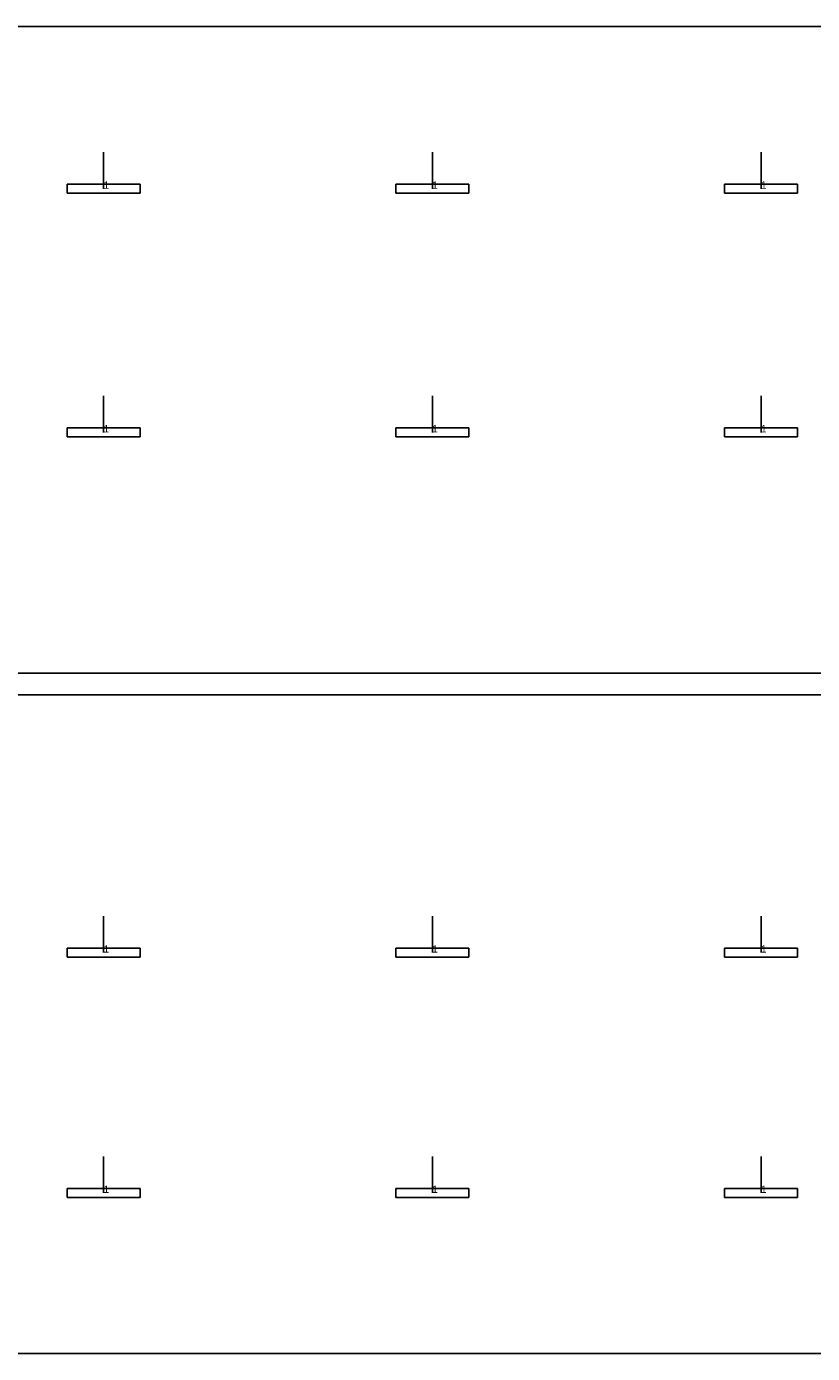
# Model space of a CAD drawing. Extents: x 185653 to 266956, y -482042 to -463482.
# Tile 3 of 6: x 206022 to 216780, y -482042 to -463882. Entities that reach past the tile are written whole.
import ezdxf

# ---------------------------------------------------------------- set-up
doc = ezdxf.new("R2010")
doc.units = 0
doc.header["$MEASUREMENT"] = 0
for name, color, linetype in [('DLXFURN', 5, 'Continuous'), ('DLXLUM', 2, 'Continuous'), ('DLXLUMEX', 2, 'Continuous')]:
    doc.layers.add(name, color=color, linetype=linetype)

# ---------------------------------------------------------------- blocks, each defined once
blk = doc.blocks.new('*U2')
at = {"color": 1}
blk.add_line((0, 0), (0, 500), dxfattribs=at)
for p, q in [((500, 62.5), (-500, 62.5)), ((-500, 62.5), (-500, -62.5)), ((-500, 62.5), (-500, -62.5)), ((-500, -62.5), (-500, 62.5)), ((-500, 62.5), (-500, 62.5)), ((500, 62.5), (-500, 62.5)), ((-500, 62.5), (-500, 62.5)), ((-500, 62.5), (500, 62.5)), ((-500, -62.5), (-500, 62.5)), ((-500, 62.5), (500, 62.5)), ((500, -62.5), (500, 62.5)), ((500, 62.5), (500, 62.5)), ((500, -62.5), (500, 62.5)), ((500, 62.5), (500, 62.5)), ((500, 62.5), (500, -62.5)), ((500, 62.5), (500, -62.5)), ((-500, -62.5), (500, -62.5)), ((-500, -62.5), (500, -62.5)), ((500, -62.5), (-500, -62.5)), ((-500, -62.5), (-500, -62.5)), ((-500, -62.5), (-500, -62.5)), ((500, -62.5), (-500, -62.5)), ((500, -62.5), (500, -62.5)), ((500, -62.5), (500, -62.5))]:
    blk.add_line(p, q)
at = {"layer": 'DLXLUMEX', "color": 7}
blk.add_text('1', height=100, dxfattribs=at).set_placement((0, 0))
blk = doc.blocks.new('*U3')
at = {"color": 1}
blk.add_line((0, 0), (0, 500), dxfattribs=at)
for p, q in [((500, 62.5), (-500, 62.5)), ((-500, 62.5), (-500, -62.5)), ((-500, 62.5), (-500, -62.5)), ((-500, -62.5), (-500, 62.5)), ((-500, 62.5), (-500, 62.5)), ((500, 62.5), (-500, 62.5)), ((-500, 62.5), (-500, 62.5)), ((-500, 62.5), (500, 62.5)), ((-500, -62.5), (-500, 62.5)), ((-500, 62.5), (500, 62.5)), ((500, -62.5), (500, 62.5)), ((500, 62.5), (500, 62.5)), ((500, -62.5), (500, 62.5)), ((500, 62.5), (500, 62.5)), ((500, 62.5), (500, -62.5)), ((500, 62.5), (500, -62.5)), ((-500, -62.5), (500, -62.5)), ((-500, -62.5), (500, -62.5)), ((500, -62.5), (-500, -62.5)), ((-500, -62.5), (-500, -62.5)), ((-500, -62.5), (-500, -62.5)), ((500, -62.5), (-500, -62.5)), ((500, -62.5), (500, -62.5)), ((500, -62.5), (500, -62.5))]:
    blk.add_line(p, q)
at = {"layer": 'DLXLUMEX', "color": 7}
blk.add_text('1', height=100, dxfattribs=at).set_placement((0, 0))
blk = doc.blocks.new('*U4')
at = {"color": 1}
blk.add_line((0, 0), (0, 500), dxfattribs=at)
for p, q in [((500, 62.5), (-500, 62.5)), ((-500, 62.5), (-500, -62.5)), ((-500, 62.5), (-500, -62.5)), ((-500, -62.5), (-500, 62.5)), ((-500, 62.5), (-500, 62.5)), ((500, 62.5), (-500, 62.5)), ((-500, 62.5), (-500, 62.5)), ((-500, 62.5), (500, 62.5)), ((-500, -62.5), (-500, 62.5)), ((-500, 62.5), (500, 62.5)), ((500, -62.5), (500, 62.5)), ((500, 62.5), (500, 62.5)), ((500, -62.5), (500, 62.5)), ((500, 62.5), (500, 62.5)), ((500, 62.5), (500, -62.5)), ((500, 62.5), (500, -62.5)), ((-500, -62.5), (500, -62.5)), ((-500, -62.5), (500, -62.5)), ((500, -62.5), (-500, -62.5)), ((-500, -62.5), (-500, -62.5)), ((-500, -62.5), (-500, -62.5)), ((500, -62.5), (-500, -62.5)), ((500, -62.5), (500, -62.5)), ((500, -62.5), (500, -62.5))]:
    blk.add_line(p, q)
at = {"layer": 'DLXLUMEX', "color": 7}
blk.add_text('1', height=100, dxfattribs=at).set_placement((0, 0))
blk = doc.blocks.new('*U5')
at = {"color": 1}
blk.add_line((0, 0), (0, 500), dxfattribs=at)
for p, q in [((500, 62.5), (-500, 62.5)), ((-500, 62.5), (-500, -62.5)), ((-500, 62.5), (-500, -62.5)), ((-500, -62.5), (-500, 62.5)), ((-500, 62.5), (-500, 62.5)), ((500, 62.5), (-500, 62.5)), ((-500, 62.5), (-500, 62.5)), ((-500, 62.5), (500, 62.5)), ((-500, -62.5), (-500, 62.5)), ((-500, 62.5), (500, 62.5)), ((500, -62.5), (500, 62.5)), ((500, 62.5), (500, 62.5)), ((500, -62.5), (500, 62.5)), ((500, 62.5), (500, 62.5)), ((500, 62.5), (500, -62.5)), ((500, 62.5), (500, -62.5)), ((-500, -62.5), (500, -62.5)), ((-500, -62.5), (500, -62.5)), ((500, -62.5), (-500, -62.5)), ((-500, -62.5), (-500, -62.5)), ((-500, -62.5), (-500, -62.5)), ((500, -62.5), (-500, -62.5)), ((500, -62.5), (500, -62.5)), ((500, -62.5), (500, -62.5))]:
    blk.add_line(p, q)
at = {"layer": 'DLXLUMEX', "color": 7}
blk.add_text('1', height=100, dxfattribs=at).set_placement((0, 0))
blk = doc.blocks.new('*U6')
at = {"color": 1}
blk.add_line((0, 0), (0, 500), dxfattribs=at)
for p, q in [((500, 62.5), (-500, 62.5)), ((-500, 62.5), (-500, -62.5)), ((-500, 62.5), (-500, -62.5)), ((-500, -62.5), (-500, 62.5)), ((-500, 62.5), (-500, 62.5)), ((500, 62.5), (-500, 62.5)), ((-500, 62.5), (-500, 62.5)), ((-500, 62.5), (500, 62.5)), ((-500, -62.5), (-500, 62.5)), ((-500, 62.5), (500, 62.5)), ((500, -62.5), (500, 62.5)), ((500, 62.5), (500, 62.5)), ((500, -62.5), (500, 62.5)), ((500, 62.5), (500, 62.5)), ((500, 62.5), (500, -62.5)), ((500, 62.5), (500, -62.5)), ((-500, -62.5), (500, -62.5)), ((-500, -62.5), (500, -62.5)), ((500, -62.5), (-500, -62.5)), ((-500, -62.5), (-500, -62.5)), ((-500, -62.5), (-500, -62.5)), ((500, -62.5), (-500, -62.5)), ((500, -62.5), (500, -62.5)), ((500, -62.5), (500, -62.5))]:
    blk.add_line(p, q)
at = {"layer": 'DLXLUMEX', "color": 7}
blk.add_text('1', height=100, dxfattribs=at).set_placement((0, 0))
blk = doc.blocks.new('*U7')
at = {"color": 1}
blk.add_line((0, 0), (0, 500), dxfattribs=at)
for p, q in [((500, 62.5), (-500, 62.5)), ((-500, 62.5), (-500, -62.5)), ((-500, 62.5), (-500, -62.5)), ((-500, -62.5), (-500, 62.5)), ((-500, 62.5), (-500, 62.5)), ((500, 62.5), (-500, 62.5)), ((-500, 62.5), (-500, 62.5)), ((-500, 62.5), (500, 62.5)), ((-500, -62.5), (-500, 62.5)), ((-500, 62.5), (500, 62.5)), ((500, -62.5), (500, 62.5)), ((500, 62.5), (500, 62.5)), ((500, -62.5), (500, 62.5)), ((500, 62.5), (500, 62.5)), ((500, 62.5), (500, -62.5)), ((500, 62.5), (500, -62.5)), ((-500, -62.5), (500, -62.5)), ((-500, -62.5), (500, -62.5)), ((500, -62.5), (-500, -62.5)), ((-500, -62.5), (-500, -62.5)), ((-500, -62.5), (-500, -62.5)), ((500, -62.5), (-500, -62.5)), ((500, -62.5), (500, -62.5)), ((500, -62.5), (500, -62.5))]:
    blk.add_line(p, q)
at = {"layer": 'DLXLUMEX', "color": 7}
blk.add_text('1', height=100, dxfattribs=at).set_placement((0, 0))
blk = doc.blocks.new('*U24')
at = {"color": 1}
blk.add_line((0, 0), (0, 500), dxfattribs=at)
for p, q in [((500, 62.5), (-500, 62.5)), ((-500, 62.5), (-500, -62.5)), ((-500, 62.5), (-500, -62.5)), ((-500, -62.5), (-500, 62.5)), ((-500, 62.5), (-500, 62.5)), ((500, 62.5), (-500, 62.5)), ((-500, 62.5), (-500, 62.5)), ((-500, 62.5), (500, 62.5)), ((-500, -62.5), (-500, 62.5)), ((-500, 62.5), (500, 62.5)), ((500, -62.5), (500, 62.5)), ((500, 62.5), (500, 62.5)), ((500, -62.5), (500, 62.5)), ((500, 62.5), (500, 62.5)), ((500, 62.5), (500, -62.5)), ((500, 62.5), (500, -62.5)), ((-500, -62.5), (500, -62.5)), ((-500, -62.5), (500, -62.5)), ((500, -62.5), (-500, -62.5)), ((-500, -62.5), (-500, -62.5)), ((-500, -62.5), (-500, -62.5)), ((500, -62.5), (-500, -62.5)), ((500, -62.5), (500, -62.5)), ((500, -62.5), (500, -62.5))]:
    blk.add_line(p, q)
at = {"layer": 'DLXLUMEX', "color": 7}
blk.add_text('1', height=100, dxfattribs=at).set_placement((0, 0))
blk = doc.blocks.new('*U25')
at = {"color": 1}
blk.add_line((0, 0), (0, 500), dxfattribs=at)
for p, q in [((500, 62.5), (-500, 62.5)), ((-500, 62.5), (-500, -62.5)), ((-500, 62.5), (-500, -62.5)), ((-500, -62.5), (-500, 62.5)), ((-500, 62.5), (-500, 62.5)), ((500, 62.5), (-500, 62.5)), ((-500, 62.5), (-500, 62.5)), ((-500, 62.5), (500, 62.5)), ((-500, -62.5), (-500, 62.5)), ((-500, 62.5), (500, 62.5)), ((500, -62.5), (500, 62.5)), ((500, 62.5), (500, 62.5)), ((500, -62.5), (500, 62.5)), ((500, 62.5), (500, 62.5)), ((500, 62.5), (500, -62.5)), ((500, 62.5), (500, -62.5)), ((-500, -62.5), (500, -62.5)), ((-500, -62.5), (500, -62.5)), ((500, -62.5), (-500, -62.5)), ((-500, -62.5), (-500, -62.5)), ((-500, -62.5), (-500, -62.5)), ((500, -62.5), (-500, -62.5)), ((500, -62.5), (500, -62.5)), ((500, -62.5), (500, -62.5))]:
    blk.add_line(p, q)
at = {"layer": 'DLXLUMEX', "color": 7}
blk.add_text('1', height=100, dxfattribs=at).set_placement((0, 0))
blk = doc.blocks.new('*U26')
at = {"color": 1}
blk.add_line((0, 0), (0, 500), dxfattribs=at)
for p, q in [((500, 62.5), (-500, 62.5)), ((-500, 62.5), (-500, -62.5)), ((-500, 62.5), (-500, -62.5)), ((-500, -62.5), (-500, 62.5)), ((-500, 62.5), (-500, 62.5)), ((500, 62.5), (-500, 62.5)), ((-500, 62.5), (-500, 62.5)), ((-500, 62.5), (500, 62.5)), ((-500, -62.5), (-500, 62.5)), ((-500, 62.5), (500, 62.5)), ((500, -62.5), (500, 62.5)), ((500, 62.5), (500, 62.5)), ((500, -62.5), (500, 62.5)), ((500, 62.5), (500, 62.5)), ((500, 62.5), (500, -62.5)), ((500, 62.5), (500, -62.5)), ((-500, -62.5), (500, -62.5)), ((-500, -62.5), (500, -62.5)), ((500, -62.5), (-500, -62.5)), ((-500, -62.5), (-500, -62.5)), ((-500, -62.5), (-500, -62.5)), ((500, -62.5), (-500, -62.5)), ((500, -62.5), (500, -62.5)), ((500, -62.5), (500, -62.5))]:
    blk.add_line(p, q)
at = {"layer": 'DLXLUMEX', "color": 7}
blk.add_text('1', height=100, dxfattribs=at).set_placement((0, 0))
blk = doc.blocks.new('*U27')
at = {"color": 1}
blk.add_line((0, 0), (0, 500), dxfattribs=at)
for p, q in [((500, 62.5), (-500, 62.5)), ((-500, 62.5), (-500, -62.5)), ((-500, 62.5), (-500, -62.5)), ((-500, -62.5), (-500, 62.5)), ((-500, 62.5), (-500, 62.5)), ((500, 62.5), (-500, 62.5)), ((-500, 62.5), (-500, 62.5)), ((-500, 62.5), (500, 62.5)), ((-500, -62.5), (-500, 62.5)), ((-500, 62.5), (500, 62.5)), ((500, -62.5), (500, 62.5)), ((500, 62.5), (500, 62.5)), ((500, -62.5), (500, 62.5)), ((500, 62.5), (500, 62.5)), ((500, 62.5), (500, -62.5)), ((500, 62.5), (500, -62.5)), ((-500, -62.5), (500, -62.5)), ((-500, -62.5), (500, -62.5)), ((500, -62.5), (-500, -62.5)), ((-500, -62.5), (-500, -62.5)), ((-500, -62.5), (-500, -62.5)), ((500, -62.5), (-500, -62.5)), ((500, -62.5), (500, -62.5)), ((500, -62.5), (500, -62.5))]:
    blk.add_line(p, q)
at = {"layer": 'DLXLUMEX', "color": 7}
blk.add_text('1', height=100, dxfattribs=at).set_placement((0, 0))
blk = doc.blocks.new('*U28')
at = {"color": 1}
blk.add_line((0, 0), (0, 500), dxfattribs=at)
for p, q in [((500, 62.5), (-500, 62.5)), ((-500, 62.5), (-500, -62.5)), ((-500, 62.5), (-500, -62.5)), ((-500, -62.5), (-500, 62.5)), ((-500, 62.5), (-500, 62.5)), ((500, 62.5), (-500, 62.5)), ((-500, 62.5), (-500, 62.5)), ((-500, 62.5), (500, 62.5)), ((-500, -62.5), (-500, 62.5)), ((-500, 62.5), (500, 62.5)), ((500, -62.5), (500, 62.5)), ((500, 62.5), (500, 62.5)), ((500, -62.5), (500, 62.5)), ((500, 62.5), (500, 62.5)), ((500, 62.5), (500, -62.5)), ((500, 62.5), (500, -62.5)), ((-500, -62.5), (500, -62.5)), ((-500, -62.5), (500, -62.5)), ((500, -62.5), (-500, -62.5)), ((-500, -62.5), (-500, -62.5)), ((-500, -62.5), (-500, -62.5)), ((500, -62.5), (-500, -62.5)), ((500, -62.5), (500, -62.5)), ((500, -62.5), (500, -62.5))]:
    blk.add_line(p, q)
at = {"layer": 'DLXLUMEX', "color": 7}
blk.add_text('1', height=100, dxfattribs=at).set_placement((0, 0))
blk = doc.blocks.new('*U29')
at = {"color": 1}
blk.add_line((0, 0), (0, 500), dxfattribs=at)
for p, q in [((500, 62.5), (-500, 62.5)), ((-500, 62.5), (-500, -62.5)), ((-500, 62.5), (-500, -62.5)), ((-500, -62.5), (-500, 62.5)), ((-500, 62.5), (-500, 62.5)), ((500, 62.5), (-500, 62.5)), ((-500, 62.5), (-500, 62.5)), ((-500, 62.5), (500, 62.5)), ((-500, -62.5), (-500, 62.5)), ((-500, 62.5), (500, 62.5)), ((500, -62.5), (500, 62.5)), ((500, 62.5), (500, 62.5)), ((500, -62.5), (500, 62.5)), ((500, 62.5), (500, 62.5)), ((500, 62.5), (500, -62.5)), ((500, 62.5), (500, -62.5)), ((-500, -62.5), (500, -62.5)), ((-500, -62.5), (500, -62.5)), ((500, -62.5), (-500, -62.5)), ((-500, -62.5), (-500, -62.5)), ((-500, -62.5), (-500, -62.5)), ((500, -62.5), (-500, -62.5)), ((500, -62.5), (500, -62.5)), ((500, -62.5), (500, -62.5))]:
    blk.add_line(p, q)
at = {"layer": 'DLXLUMEX', "color": 7}
blk.add_text('1', height=100, dxfattribs=at).set_placement((0, 0))
blk = doc.blocks.new('*U43')
for p, q in [((-29802, 4362), (30033, 4362)), ((30033, -4490), (-29802, -4490))]:
    blk.add_line(p, q)
blk = doc.blocks.new('*U45')
for p, q in [((-29820, 4537), (30015, 4537)), ((30015, -4479), (-29820, -4479))]:
    blk.add_line(p, q)

msp = doc.modelspace()

# ---------------------------------------------------------------- block references
at = {"layer": 'DLXFURN'}
for name, p in [('*U43', (215455, -468244, -60)), ('*U45', (215474, -477563, -60))]:
    msp.add_blockref(name, p, dxfattribs=at)
at = {"layer": 'DLXLUM'}
for name, p in [('*U3', (207077, -466101, -60)), ('*U5', (211577, -466101, -60)), ('*U7', (216077, -466101, -60)), ('*U2', (207077, -469436, -60)), ('*U4', (211577, -469436, -60)), ('*U6', (216077, -469436, -60)), ('*U25', (207077, -476556, -60)), ('*U27', (211577, -476556, -60)), ('*U29', (216077, -476556, -60)), ('*U24', (207077, -479845, -60)), ('*U26', (211577, -479845, -60)), ('*U28', (216077, -479845, -60))]:
    msp.add_blockref(name, p, dxfattribs=at)

doc.saveas('drawing.dxf')
